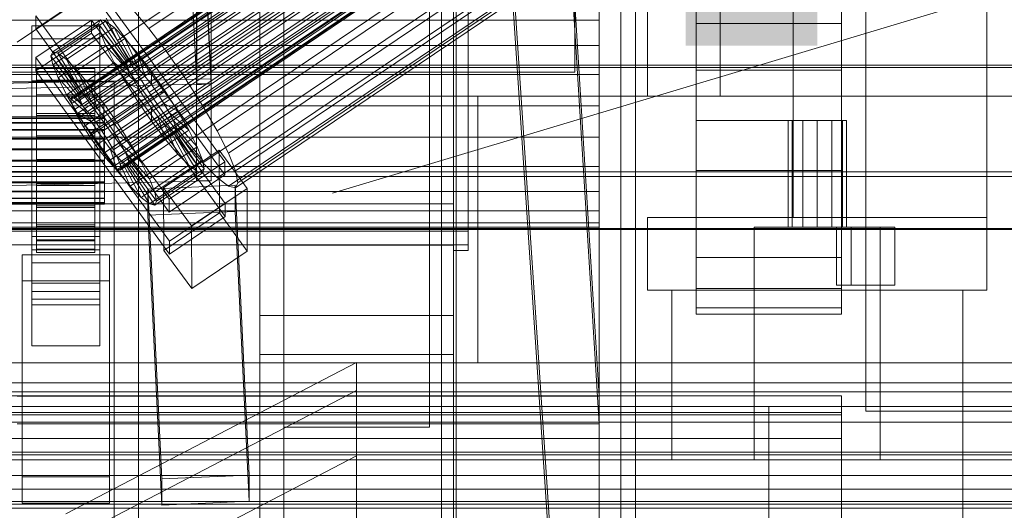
# Model space of a CAD drawing. Header units: millimetres. Extents: x -1970 to 61924, y -58230 to 6847.
# Tile 55 of 256: x 130 to 334, y -35410 to -35309. Entities that reach past the tile are written whole.
import ezdxf

# ---------------------------------------------------------------- set-up
doc = ezdxf.new("R2010")
doc.units = ezdxf.units.MM
for name, color, linetype, lineweight in [('COTAS_O', 1, 'Continuous', 0), ('COTAS_P', 1, 'Continuous', 0), ('frontal_bajante_movil', 7, 'Continuous', 0), ('frontal_C01', 7, 'Continuous', 0), ('frontal_C02', 7, 'Continuous', 0), ('frontal_C03', 7, 'Continuous', 0), ('frontal_C05', 7, 'Continuous', 0), ('frontal_dos-C01', 7, 'Continuous', 0), ('frontal_dosificador', 7, 'Continuous', 0), ('frontal_mix-C02', 7, 'Continuous', 0), ('frontal_secador', 7, 'Continuous', 0)]:
    doc.layers.add(name, color=color, linetype=linetype, lineweight=lineweight)
doc.dimstyles.new('R19_100', dxfattribs={"dimtxt": 250, "dimasz": 150, "dimexe": 150, "dimexo": 80, "dimgap": 100, "dimtad": 1, "dimtih": 1, "dimtoh": 1, "dimdsep": 46, "dimcen": 0.09, "dimadec": 0, "dimazin": 0, "dimtfac": 1, "dimtdec": 4, "dimtofl": 0, "dimtmove": 0, "dimatfit": 3, "dimfxl": 1, "dimtolj": 1, "dimtzin": 0, "dimarcsym": 0})

# ---------------------------------------------------------------- blocks, each defined once
blk = doc.blocks.new('DIM_R26_43')
at = {"layer": 'COTAS_P'}
for p, q in [((-1750, -34600), (-1600, -34555)), ((2600, -34600), (2450, -34555)), ((-1750, -35500), (-1750, -34600)), ((-1750, -34600), (2600, -34600)), ((-1750, -34600), (-1600, -34645)), ((2600, -34600), (2450, -34645)), ((2600, -35500), (2600, -34600))]:
    blk.add_line(p, q, dxfattribs=at)
blk.add_text('4350 P', height=250, dxfattribs=at).set_placement((425, -34500))
blk = doc.blocks.new('DIM_R26_51')
at = {"layer": 'COTAS_O'}
for p, q in [((-1480, -35300), (-1330, -35255)), ((490, -35300), (340, -35255)), ((-1480, -36000), (-1480, -35300)), ((-1480, -35300), (490, -35300)), ((-1480, -35300), (-1330, -35345)), ((490, -35300), (340, -35345)), ((490, -36000), (490, -35300))]:
    blk.add_line(p, q, dxfattribs=at)
blk.add_text('1970 O', height=250, dxfattribs=at).set_placement((-495, -35200))
blk = doc.blocks.new('DIM_R26_53')
at = {"layer": 'COTAS_O'}
for p, q in [((-1400, -35300), (-1250, -35255)), ((1400, -35300), (1250, -35255)), ((-1400, -36000), (-1400, -35300)), ((-1400, -35300), (1400, -35300)), ((-1400, -35300), (-1250, -35345)), ((1400, -35300), (1250, -35345)), ((1400, -36000), (1400, -35300))]:
    blk.add_line(p, q, dxfattribs=at)
blk.add_text('2800 O', height=250, dxfattribs=at).set_placement((0, -35200))
blk = doc.blocks.new('DIM_R26_54')
at = {"layer": 'COTAS_P'}
for p, q in [((-305, -34680), (395, -34680)), ((395, -34680), (350, -34830)), ((395, -36000), (395, -34680)), ((395, -34680), (440, -34830)), ((395, -36000), (350, -35850)), ((395, -36000), (440, -35850)), ((-305, -36000), (395, -36000))]:
    blk.add_line(p, q, dxfattribs=at)
blk.add_text('1320 P', height=250, rotation=90, dxfattribs=at).set_placement((295, -35340))
blk = doc.blocks.new('DIM_R26_55')
at = {"layer": 'COTAS_P'}
for p, q in [((-305, -35300), (-155, -35255)), ((345, -35300), (195, -35255)), ((-305, -36000), (-305, -35300)), ((-305, -35300), (345, -35300)), ((-305, -35300), (-155, -35345)), ((345, -35300), (195, -35345)), ((345, -36000), (345, -35300))]:
    blk.add_line(p, q, dxfattribs=at)
blk.add_text('650 P', height=250, dxfattribs=at).set_placement((20, -35200))

msp = doc.modelspace()

# ---------------------------------------------------------------- linework, layer by layer
at = {"layer": 'frontal_bajante_movil'}
for p, q in [((185, -35355.689), (185, -34808.457)), ((215, -34808.457), (215, -35355.689)), ((220, -35356.81), (220, -34809.578)), ((223, -34809.578), (223, -35356.81)), ((220, -34810.919), (220, -35347.232)), ((220, -35352.87), (220, -34816.557)), ((223, -34816.557), (223, -35352.87)), ((223, -35355.689), (223, -34819.376)), ((185, -34846.045), (185, -35393.277)), ((215, -35393.277), (215, -34846.045)), ((180, -35775), (180, -34903.821)), ((220, -35775), (220, -34903.821)), ((220, -35227.232), (220, -35356.81)), ((223, -35356.81), (223, -35227.232)), ((-305, -35325), (345, -35325)), ((225, -35325), (345, -35325)), ((225, -35380), (225, -35325)), ((220, -35347.232), (-180, -35347.232)), ((220, -35347.232), (220, -35352.87)), ((223, -35352.87), (-183, -35352.87)), ((-180, -35352.87), (220, -35352.87)), ((223, -35352.87), (223, -35355.689)), ((-183, -35355.689), (223, -35355.689)), ((180, -35355.701), (180, -35370.259)), ((180, -35378.259), (180, -35355.701)), ((180, -35355.701), (220, -35355.701)), ((215, -35355.689), (185, -35355.689)), ((185, -35355.689), (185, -35393.277)), ((215, -35355.689), (215, -35393.277)), ((220, -35370.259), (220, -35355.701)), ((220, -35355.701), (220, -35378.259)), ((220, -35356.81), (223, -35356.81)), ((180, -35370.259), (180, -35378.259)), ((180, -35370.259), (220, -35370.259)), ((220, -35378.259), (220, -35370.259)), ((180, -35378.259), (220, -35378.259)), ((180, -35775), (180, -35378.259)), ((220, -35775), (220, -35378.259)), ((-305, -35380), (345, -35380)), ((225, -35380), (345, -35380)), ((-305, -35386), (345, -35386)), ((-305, -35389), (345, -35389)), ((-245, -35389), (285, -35389)), ((285, -35429), (285, -35389)), ((285, -35389), (325, -35389)), ((325, -35429), (325, -35389)), ((185, -35393.277), (215, -35393.277))]:
    msp.add_line(p, q, dxfattribs=at)
at = {"layer": 'frontal_C01'}
for p, q in [((250, -35948.844), (250, -33373.251)), ((250, -33378.064), (250, -35953.656)), ((155, -35386.852), (155, -34958.985)), ((185, -34958.985), (185, -35386.852)), ((155, -34964.377), (155, -35392.244)), ((185, -35392.244), (185, -34964.377)), ((155, -35463.692), (155, -35046.123)), ((185, -35046.123), (185, -35463.692)), ((155, -35051.516), (155, -35469.085)), ((185, -35469.085), (185, -35051.516)), ((141.045, -35325.654), (354.844, -35181.426)), ((141.218, -35325.268), (355.017, -35181.04)), ((141.731, -35325.392), (355.53, -35181.164)), ((141.224, -35326.524), (355.022, -35182.296)), ((141.742, -35327.818), (355.541, -35183.59)), ((142.549, -35326.017), (356.348, -35181.789)), ((143.617, -35327.102), (357.415, -35182.873)), ((142.565, -35329.449), (356.363, -35185.221)), ((144.861, -35328.571), (358.659, -35184.343)), ((143.635, -35331.305), (357.434, -35187.076)), ((359.995, -35186.097), (146.196, -35330.325)), ((157.152, -35311.006), (341.461, -35186.671)), ((144.881, -35333.259), (358.68, -35189.031)), ((147.533, -35332.245), (361.332, -35188.017)), ((150.672, -35313.483), (334.981, -35189.149)), ((146.218, -35335.179), (360.017, -35190.95)), ((148.779, -35334.199), (362.578, -35189.971)), ((345.231, -35191.622), (160.922, -35315.957)), ((147.554, -35336.933), (361.352, -35192.705)), ((149.85, -35336.055), (363.648, -35191.827)), ((150.672, -35337.686), (364.471, -35193.457)), ((148.798, -35338.402), (362.596, -35194.174)), ((149.865, -35339.487), (363.664, -35195.258)), ((151.191, -35338.98), (364.989, -35194.752)), ((151.369, -35339.85), (365.168, -35195.621)), ((153.694, -35318.72), (338.003, -35194.386)), ((150.683, -35340.112), (364.482, -35195.884)), ((151.196, -35340.236), (364.995, -35196.008)), ((164.693, -35321.375), (349.002, -35197.04)), ((157.211, -35324.236), (341.52, -35199.901)), ((168.21, -35326.89), (352.519, -35202.555)), ((160.982, -35329.653), (345.291, -35205.319)), ((171.232, -35332.127), (355.541, -35207.792)), ((164.752, -35334.605), (349.061, -35210.27)), ((173.554, -35336.729), (357.863, -35212.394)), ((168.263, -35338.752), (352.572, -35214.417)), ((175.016, -35340.381), (359.326, -35216.047)), ((171.275, -35341.812), (355.584, -35217.477)), ((173.584, -35343.577), (357.893, -35219.242)), ((175.032, -35343.926), (359.341, -35219.592)), ((175.521, -35342.836), (359.83, -35218.502)), ((250, -35565.195), (228.298, -35241.719)), ((130, -35313.812), (228.298, -35247.5)), ((228.298, -35247.5), (250, -35570.976)), ((145.277, -35300.663), (172.809, -35338.517)), ((145.289, -35303.359), (133.821, -35311.095)), ((172.821, -35341.213), (145.289, -35303.359)), ((153.641, -35306.859), (157.152, -35311.006)), ((133.821, -35311.095), (133.809, -35308.399)), ((161.341, -35346.253), (133.809, -35308.399)), ((133.847, -35317.027), (145.315, -35309.29)), ((137.313, -35315.847), (147.143, -35309.216)), ((138.396, -35316.109), (148.226, -35309.478)), ((145.315, -35309.29), (145.327, -35311.986)), ((145.315, -35309.29), (172.847, -35347.145)), ((147.143, -35309.216), (146.777, -35310.032)), ((148.226, -35309.478), (147.143, -35309.216)), ((147.143, -35309.216), (152.686, -35317.532)), ((149.953, -35310.798), (148.226, -35309.478)), ((148.226, -35309.478), (153.199, -35317.656)), ((150.672, -35313.483), (148.35, -35308.882)), ((133, -35313.157), (133, -35310.461)), ((133, -35310.461), (147, -35310.461)), ((133, -35356.683), (133, -35310.461)), ((133.821, -35311.095), (161.353, -35348.949)), ((136.948, -35316.663), (146.777, -35310.032)), ((140.123, -35317.429), (149.953, -35310.798)), ((146.777, -35310.032), (152.513, -35317.918)), ((146.777, -35310.032), (147.155, -35311.868)), ((147, -35310.461), (147, -35313.157)), ((147, -35310.461), (147, -35356.683)), ((152.207, -35313.087), (149.953, -35310.798)), ((149.953, -35310.798), (154.017, -35318.281)), ((157.152, -35311.006), (160.922, -35315.957)), ((147, -35313.157), (133, -35313.157)), ((133, -35313.157), (133, -35359.38)), ((145.327, -35311.986), (133.859, -35319.723)), ((137.325, -35318.499), (147.155, -35311.868)), ((142.377, -35319.718), (152.207, -35313.087)), ((172.859, -35349.841), (145.327, -35311.986)), ((147, -35359.38), (147, -35313.157)), ((147.155, -35311.868), (152.692, -35318.788)), ((147.155, -35311.868), (148.249, -35314.6)), ((153.694, -35318.72), (150.672, -35313.483)), ((154.833, -35316.189), (152.207, -35313.087)), ((152.207, -35313.087), (155.085, -35319.365)), ((138.419, -35321.232), (148.249, -35314.6)), ((148.249, -35314.6), (153.21, -35320.082)), ((148.249, -35314.6), (149.985, -35318.043)), ((133.859, -35319.723), (133.847, -35317.027)), ((161.379, -35354.881), (133.847, -35317.027)), ((136.948, -35316.663), (137.313, -35315.847)), ((142.683, -35324.549), (136.948, -35316.663)), ((137.325, -35318.499), (136.948, -35316.663)), ((142.856, -35324.163), (137.313, -35315.847)), ((137.313, -35315.847), (138.396, -35316.109)), ((143.369, -35324.287), (138.396, -35316.109)), ((138.396, -35316.109), (140.123, -35317.429)), ((144.188, -35324.912), (140.123, -35317.429)), ((140.123, -35317.429), (142.377, -35319.718)), ((152.686, -35317.532), (142.856, -35324.163)), ((153.199, -35317.656), (143.369, -35324.287)), ((145.003, -35322.821), (154.833, -35316.189)), ((152.513, -35317.918), (152.686, -35317.532)), ((152.686, -35317.532), (153.199, -35317.656)), ((153.199, -35317.656), (154.017, -35318.281)), ((157.653, -35319.893), (154.833, -35316.189)), ((154.833, -35316.189), (156.329, -35320.835)), ((160.922, -35315.957), (164.693, -35321.375)), ((450, -35318.618), (-450, -35318.618)), ((133, -35321.785), (133, -35319.089)), ((133, -35319.089), (147, -35319.089)), ((133, -35365.311), (133, -35319.089)), ((134, -35329.272), (134, -35319.272)), ((134, -35319.272), (134, -35319.865)), ((134, -35319.272), (146, -35319.272)), ((134, -35319.975), (134, -35319.272)), ((142.862, -35325.419), (137.325, -35318.499)), ((138.419, -35321.232), (137.325, -35318.499)), ((140.156, -35324.674), (149.985, -35318.043)), ((145.255, -35325.997), (142.377, -35319.718)), ((142.377, -35319.718), (145.003, -35322.821)), ((152.513, -35317.918), (142.683, -35324.549)), ((152.692, -35318.788), (142.862, -35325.419)), ((154.017, -35318.281), (144.188, -35324.912)), ((155.085, -35319.365), (145.255, -35325.997)), ((146, -35319.865), (146, -35319.272)), ((146, -35319.272), (146, -35329.272)), ((146, -35319.272), (146, -35319.975)), ((147, -35319.089), (147, -35321.785)), ((147, -35319.089), (147, -35365.311)), ((149.985, -35318.043), (154.033, -35321.713)), ((149.985, -35318.043), (152.246, -35321.96)), ((152.692, -35318.788), (152.513, -35317.918)), ((153.21, -35320.082), (152.692, -35318.788)), ((157.211, -35324.236), (153.694, -35318.72)), ((154.017, -35318.281), (155.085, -35319.365)), ((155.085, -35319.365), (156.329, -35320.835)), ((133.859, -35319.723), (161.391, -35357.577)), ((134, -35329.552), (134, -35319.865)), ((134, -35319.865), (134, -35321.711)), ((134, -35319.865), (146, -35319.865)), ((134, -35329.604), (134, -35319.975)), ((134, -35319.975), (146, -35319.975)), ((134, -35321.924), (134, -35319.975)), ((134, -35330.427), (134, -35321.711)), ((134, -35321.711), (134, -35324.687)), ((134, -35321.711), (146, -35321.711)), ((143.38, -35326.713), (138.419, -35321.232)), ((140.156, -35324.674), (138.419, -35321.232)), ((153.21, -35320.082), (143.38, -35326.713)), ((154.033, -35321.713), (144.203, -35328.344)), ((146, -35321.711), (146, -35319.865)), ((146, -35319.865), (146, -35329.552)), ((146, -35319.975), (146, -35329.604)), ((146, -35319.975), (146, -35321.924)), ((146, -35324.687), (146, -35321.711)), ((146, -35321.711), (146, -35330.427)), ((156.329, -35320.835), (146.499, -35327.466)), ((157.653, -35319.893), (147.823, -35326.524)), ((154.033, -35321.713), (153.21, -35320.082)), ((155.103, -35323.568), (154.033, -35321.713)), ((156.329, -35320.835), (157.665, -35322.589)), ((157.665, -35322.589), (157.653, -35319.893)), ((160.474, -35323.946), (157.653, -35319.893)), ((164.693, -35321.375), (168.21, -35326.89)), ((147, -35321.785), (133, -35321.785)), ((133, -35321.785), (133, -35368.007)), ((134, -35330.528), (134, -35321.924)), ((134, -35321.924), (146, -35321.924)), ((134, -35324.987), (134, -35321.924)), ((142.416, -35328.591), (152.246, -35321.96)), ((146.499, -35327.466), (145.003, -35322.821)), ((145.003, -35322.821), (147.823, -35326.524)), ((155.103, -35323.568), (145.274, -35330.199)), ((146, -35321.924), (146, -35330.528)), ((146, -35321.924), (146, -35324.987)), ((147, -35368.007), (147, -35321.785)), ((147.835, -35329.22), (157.665, -35322.589)), ((152.246, -35321.96), (155.103, -35323.568)), ((152.246, -35321.96), (154.877, -35326.086)), ((156.35, -35325.522), (155.103, -35323.568)), ((157.665, -35322.589), (159.001, -35324.509)), ((134, -35331.836), (134, -35324.687)), ((134, -35324.687), (134, -35328.588)), ((134, -35324.687), (146, -35324.687)), ((134, -35331.979), (134, -35324.987)), ((134, -35324.987), (146, -35324.987)), ((134, -35328.956), (134, -35324.987)), ((144.203, -35328.344), (140.156, -35324.674)), ((142.416, -35328.591), (140.156, -35324.674)), ((141.045, -35325.654), (141.218, -35325.268)), ((141.224, -35326.524), (141.045, -35325.654)), ((141.218, -35325.268), (141.731, -35325.392)), ((141.731, -35325.392), (142.549, -35326.017)), ((142.856, -35324.163), (142.683, -35324.549)), ((142.683, -35324.549), (142.862, -35325.419)), ((143.369, -35324.287), (142.856, -35324.163)), ((142.862, -35325.419), (143.38, -35326.713)), ((144.188, -35324.912), (143.369, -35324.287)), ((145.255, -35325.997), (144.188, -35324.912)), ((146, -35328.588), (146, -35324.687)), ((146, -35324.687), (146, -35331.836)), ((146, -35324.987), (146, -35331.979)), ((146, -35324.987), (146, -35328.956)), ((156.35, -35325.522), (146.52, -35332.154)), ((159.001, -35324.509), (149.171, -35331.14)), ((150.644, -35330.577), (160.474, -35323.946)), ((154.877, -35326.086), (156.35, -35325.522)), ((157.686, -35327.442), (156.35, -35325.522)), ((160.982, -35329.653), (157.211, -35324.236)), ((160.474, -35323.946), (159.001, -35324.509)), ((159.001, -35324.509), (160.247, -35326.463)), ((163.105, -35328.071), (160.474, -35323.946)), ((141.742, -35327.818), (141.224, -35326.524)), ((142.565, -35329.449), (141.742, -35327.818)), ((142.549, -35326.017), (143.617, -35327.102)), ((143.38, -35326.713), (144.203, -35328.344)), ((143.617, -35327.102), (144.861, -35328.571)), ((145.047, -35332.717), (154.877, -35326.086)), ((146.499, -35327.466), (145.255, -35325.997)), ((147.835, -35329.22), (146.499, -35327.466)), ((147.823, -35326.524), (147.835, -35329.22)), ((147.823, -35326.524), (150.644, -35330.577)), ((157.686, -35327.442), (147.856, -35334.073)), ((160.247, -35326.463), (150.417, -35333.094)), ((154.877, -35326.086), (157.698, -35330.138)), ((157.698, -35330.138), (157.686, -35327.442)), ((159.022, -35329.196), (157.686, -35327.442)), ((163.105, -35328.071), (160.247, -35326.463)), ((160.247, -35326.463), (161.318, -35328.319)), ((168.21, -35326.89), (171.232, -35332.127)), ((-148, -35329.272), (148, -35329.272)), ((-148, -35329.552), (148, -35329.552)), ((-148, -35329.604), (148, -35329.604)), ((134, -35333.684), (134, -35328.588)), ((134, -35328.588), (134, -35333.148)), ((134, -35328.588), (146, -35328.588)), ((134, -35333.859), (134, -35328.956)), ((134, -35328.956), (146, -35328.956)), ((134, -35333.559), (134, -35328.956)), ((134, -35329.552), (134, -35329.272)), ((146, -35329.272), (134, -35329.272)), ((134, -35329.272), (134, -35329.604)), ((134, -35330.427), (134, -35329.552)), ((146, -35329.552), (134, -35329.552)), ((146, -35329.604), (134, -35329.604)), ((134, -35329.604), (134, -35330.528)), ((145.274, -35330.199), (142.416, -35328.591)), ((145.047, -35332.717), (142.416, -35328.591)), ((143.635, -35331.305), (142.565, -35329.449)), ((144.203, -35328.344), (145.274, -35330.199)), ((144.861, -35328.571), (146.196, -35330.325)), ((146, -35333.148), (146, -35328.588)), ((146, -35328.588), (146, -35333.684)), ((146, -35328.956), (146, -35333.859)), ((146, -35328.956), (146, -35333.559)), ((146, -35329.272), (146, -35329.552)), ((146, -35329.604), (146, -35329.272)), ((146, -35329.552), (146, -35330.427)), ((146, -35330.528), (146, -35329.604)), ((149.171, -35331.14), (147.835, -35329.22)), ((148, -35329.552), (148, -35329.272)), ((148, -35329.272), (148, -35329.604)), ((148, -35330.427), (148, -35329.552)), ((148, -35329.604), (148, -35330.528)), ((159.022, -35329.196), (149.192, -35335.828)), ((161.318, -35328.319), (151.488, -35334.95)), ((153.275, -35334.702), (163.105, -35328.071)), ((160.518, -35333.842), (159.022, -35329.196)), ((160.266, -35330.666), (159.022, -35329.196)), ((164.752, -35334.605), (160.982, -35329.653)), ((165.365, -35331.989), (161.318, -35328.319)), ((161.318, -35328.319), (162.14, -35329.949)), ((165.365, -35331.989), (163.105, -35328.071)), ((-148, -35330.427), (148, -35330.427)), ((-148, -35330.528), (148, -35330.528)), ((-148, -35331.836), (148, -35331.836)), ((134, -35331.836), (134, -35330.427)), ((146, -35330.427), (134, -35330.427)), ((146, -35330.528), (134, -35330.528)), ((134, -35330.528), (134, -35331.979)), ((134, -35333.684), (134, -35331.836)), ((146, -35331.836), (134, -35331.836)), ((144.881, -35333.259), (143.635, -35331.305)), ((145.274, -35330.199), (146.52, -35332.154)), ((146, -35330.427), (146, -35331.836)), ((146, -35331.979), (146, -35330.528)), ((146, -35331.836), (146, -35333.684)), ((146.196, -35330.325), (147.533, -35332.245)), ((147.868, -35336.769), (157.698, -35330.138)), ((148, -35331.836), (148, -35330.427)), ((148, -35330.528), (148, -35331.979)), ((148, -35333.684), (148, -35331.836)), ((149.171, -35331.14), (150.644, -35330.577)), ((150.417, -35333.094), (149.171, -35331.14)), ((160.266, -35330.666), (150.436, -35337.297)), ((150.644, -35330.577), (153.275, -35334.702)), ((161.333, -35331.75), (151.503, -35338.381)), ((162.14, -35329.949), (152.311, -35336.58)), ((162.659, -35331.243), (152.829, -35337.875)), ((157.698, -35330.138), (160.518, -35333.842)), ((163.144, -35336.944), (160.266, -35330.666)), ((161.333, -35331.75), (160.266, -35330.666)), ((165.397, -35339.233), (161.333, -35331.75)), ((162.151, -35332.376), (161.333, -35331.75)), ((167.102, -35335.431), (162.14, -35329.949)), ((162.14, -35329.949), (162.659, -35331.243)), ((168.196, -35338.163), (162.659, -35331.243)), ((162.659, -35331.243), (162.837, -35332.113)), ((-148, -35331.979), (148, -35331.979)), ((-148, -35333.684), (148, -35333.684)), ((-148, -35333.859), (148, -35333.859)), ((146, -35331.979), (134, -35331.979)), ((134, -35331.979), (134, -35333.859)), ((134, -35333.148), (134, -35335.845)), ((146, -35333.148), (134, -35333.148)), ((134, -35333.148), (134, -35338.058)), ((134, -35336.039), (134, -35333.559)), ((134, -35333.559), (146, -35333.559)), ((134, -35338.484), (134, -35333.559)), ((134, -35335.845), (134, -35333.684)), ((146, -35333.684), (134, -35333.684)), ((146, -35333.859), (134, -35333.859)), ((134, -35333.859), (134, -35336.039)), ((146.218, -35335.179), (144.881, -35333.259)), ((146.52, -35332.154), (145.047, -35332.717)), ((147.868, -35336.769), (145.047, -35332.717)), ((146, -35333.859), (146, -35331.979)), ((146, -35335.845), (146, -35333.148)), ((146, -35338.058), (146, -35333.148)), ((146, -35333.559), (146, -35336.039)), ((146, -35333.559), (146, -35338.484)), ((146, -35333.684), (146, -35335.845)), ((146, -35336.039), (146, -35333.859)), ((146.52, -35332.154), (147.856, -35334.073)), ((147.533, -35332.245), (148.779, -35334.199)), ((148, -35331.979), (148, -35333.859)), ((148, -35335.845), (148, -35333.684)), ((148, -35333.859), (148, -35336.039)), ((151.488, -35334.95), (150.417, -35333.094)), ((150.417, -35333.094), (153.275, -35334.702)), ((150.688, -35340.473), (160.518, -35333.842)), ((162.151, -35332.376), (152.321, -35339.007)), ((162.664, -35332.499), (152.835, -35339.131)), ((162.837, -35332.113), (153.008, -35338.744)), ((155.535, -35338.62), (165.365, -35331.989)), ((160.518, -35333.842), (163.144, -35336.944)), ((167.125, -35340.554), (162.151, -35332.376)), ((162.664, -35332.499), (162.151, -35332.376)), ((162.837, -35332.113), (162.664, -35332.499)), ((168.208, -35340.815), (162.664, -35332.499)), ((168.573, -35340), (162.837, -35332.113)), ((167.102, -35335.431), (165.365, -35331.989)), ((171.232, -35332.127), (173.554, -35336.729)), ((148, -35335.845), (-148, -35335.845)), ((134, -35335.845), (146, -35335.845)), ((134, -35338.17), (134, -35335.845)), ((146, -35335.845), (146, -35338.17)), ((147.554, -35336.933), (146.218, -35335.179)), ((147.856, -35334.073), (147.868, -35336.769)), ((147.856, -35334.073), (149.192, -35335.828)), ((148, -35338.17), (148, -35335.845)), ((148.779, -35334.199), (149.85, -35336.055)), ((149.192, -35335.828), (150.688, -35340.473)), ((149.192, -35335.828), (150.436, -35337.297)), ((152.311, -35336.58), (151.488, -35334.95)), ((151.488, -35334.95), (155.535, -35338.62)), ((153.275, -35334.702), (155.535, -35338.62)), ((157.272, -35342.062), (167.102, -35335.431)), ((168.263, -35338.752), (164.752, -35334.605)), ((168.196, -35338.163), (167.102, -35335.431)), ((-148, -35336.039), (148, -35336.039)), ((146, -35336.039), (134, -35336.039)), ((134, -35336.039), (134, -35338.372)), ((146, -35338.372), (146, -35336.039)), ((148.798, -35338.402), (147.554, -35336.933)), ((150.688, -35340.473), (147.868, -35336.769)), ((148, -35336.039), (148, -35338.372)), ((149.85, -35336.055), (150.672, -35337.686)), ((150.436, -35337.297), (153.314, -35343.575)), ((150.436, -35337.297), (151.503, -35338.381)), ((150.672, -35337.686), (151.191, -35338.98)), ((152.829, -35337.875), (152.311, -35336.58)), ((152.311, -35336.58), (157.272, -35342.062)), ((153.008, -35338.744), (152.829, -35337.875)), ((152.829, -35337.875), (158.366, -35344.794)), ((153.314, -35343.575), (163.144, -35336.944)), ((160.19, -35343.867), (171.658, -35336.131)), ((163.144, -35336.944), (165.397, -35339.233)), ((171.658, -35336.131), (171.715, -35349.072)), ((171.658, -35336.131), (177.394, -35344.017)), ((173.554, -35336.729), (175.016, -35340.381)), ((-148, -35338.17), (148, -35338.17)), ((-148, -35338.372), (148, -35338.372)), ((134, -35338.17), (134, -35338.058)), ((134, -35338.058), (134, -35342.983)), ((134, -35338.058), (146, -35338.058)), ((134, -35340.503), (134, -35338.17)), ((146, -35338.17), (134, -35338.17)), ((134, -35338.372), (134, -35338.484)), ((146, -35338.372), (134, -35338.372)), ((134, -35338.372), (134, -35340.698)), ((134, -35338.484), (146, -35338.484)), ((134, -35343.394), (134, -35338.484)), ((146, -35342.983), (146, -35338.058)), ((146, -35338.058), (146, -35338.17)), ((146, -35338.17), (146, -35340.503)), ((146, -35338.484), (146, -35338.372)), ((146, -35340.698), (146, -35338.372)), ((146, -35338.484), (146, -35343.394)), ((148, -35340.503), (148, -35338.17)), ((148, -35338.372), (148, -35340.698)), ((149.865, -35339.487), (148.798, -35338.402)), ((150.683, -35340.112), (149.865, -35339.487)), ((151.191, -35338.98), (151.369, -35339.85)), ((151.369, -35339.85), (151.196, -35340.236)), ((151.503, -35338.381), (155.567, -35345.864)), ((151.503, -35338.381), (152.321, -35339.007)), ((152.321, -35339.007), (157.295, -35347.185)), ((152.321, -35339.007), (152.835, -35339.131)), ((152.835, -35339.131), (153.008, -35338.744)), ((152.835, -35339.131), (158.378, -35347.446)), ((153.008, -35338.744), (158.743, -35346.631)), ((155.535, -35338.62), (157.272, -35342.062)), ((155.567, -35345.864), (165.397, -35339.233)), ((158.366, -35344.794), (168.196, -35338.163)), ((158.743, -35346.631), (168.573, -35340)), ((172.809, -35338.517), (161.341, -35346.253)), ((165.397, -35339.233), (167.125, -35340.554)), ((168.573, -35340), (168.196, -35338.163)), ((168.208, -35340.815), (168.573, -35340)), ((171.275, -35341.812), (168.263, -35338.752)), ((172.821, -35341.213), (172.809, -35338.517)), ((450, -35341.538), (-450, -35341.538)), ((-148, -35340.503), (148, -35340.503)), ((-148, -35340.698), (148, -35340.698)), ((134, -35342.684), (134, -35340.503)), ((134, -35340.503), (134, -35342.983)), ((146, -35340.503), (134, -35340.503)), ((134, -35340.698), (134, -35343.394)), ((146, -35340.698), (134, -35340.698)), ((134, -35340.698), (134, -35342.858)), ((146, -35342.983), (146, -35340.503)), ((146, -35340.503), (146, -35342.684)), ((146, -35343.394), (146, -35340.698)), ((146, -35342.858), (146, -35340.698)), ((148, -35342.684), (148, -35340.503)), ((148, -35340.698), (148, -35342.858)), ((151.196, -35340.236), (150.683, -35340.112)), ((153.314, -35343.575), (150.688, -35340.473)), ((157.295, -35347.185), (167.125, -35340.554)), ((158.378, -35347.446), (168.208, -35340.815)), ((161.353, -35348.949), (172.821, -35341.213)), ((167.125, -35340.554), (168.208, -35340.815)), ((173.584, -35343.577), (171.275, -35341.812)), ((175.016, -35340.381), (175.521, -35342.836)), ((-148, -35342.684), (148, -35342.684)), ((-148, -35342.858), (148, -35342.858)), ((134, -35344.563), (134, -35342.684)), ((134, -35342.684), (134, -35347.586)), ((146, -35342.684), (134, -35342.684)), ((134, -35342.858), (134, -35347.955)), ((146, -35342.858), (134, -35342.858)), ((134, -35342.858), (134, -35344.706)), ((134, -35342.983), (134, -35347.586)), ((134, -35342.983), (146, -35342.983)), ((134, -35343.394), (146, -35343.394)), ((134, -35347.955), (134, -35343.394)), ((146, -35347.586), (146, -35342.684)), ((146, -35342.684), (146, -35344.563)), ((146, -35347.955), (146, -35342.858)), ((146, -35344.706), (146, -35342.858)), ((146, -35347.586), (146, -35342.983)), ((146, -35343.394), (146, -35347.955)), ((148, -35344.563), (148, -35342.684)), ((148, -35342.858), (148, -35344.706)), ((155.567, -35345.864), (153.314, -35343.575)), ((156.962, -35344.173), (174.943, -35343.373)), ((157.272, -35342.062), (158.366, -35344.794)), ((160.247, -35356.809), (160.19, -35343.867)), ((165.926, -35351.754), (160.19, -35343.867)), ((177.394, -35344.017), (165.926, -35351.754)), ((175.032, -35343.926), (173.584, -35343.577)), ((174.943, -35343.373), (174.943, -35348.767)), ((174.943, -35343.373), (177.811, -35403.162)), ((175.521, -35342.836), (175.032, -35343.926)), ((177.451, -35356.959), (177.394, -35344.017)), ((-148, -35344.563), (148, -35344.563)), ((-148, -35344.706), (148, -35344.706)), ((-148, -35346.014), (148, -35346.014)), ((-148, -35346.115), (148, -35346.115)), ((134, -35346.014), (134, -35344.563)), ((134, -35344.563), (134, -35351.555)), ((146, -35344.563), (134, -35344.563)), ((134, -35344.706), (134, -35351.856)), ((146, -35344.706), (134, -35344.706)), ((134, -35344.706), (134, -35346.115)), ((134, -35346.938), (134, -35346.014)), ((134, -35346.014), (134, -35354.618)), ((146, -35346.014), (134, -35346.014)), ((134, -35346.115), (134, -35354.831)), ((146, -35346.115), (134, -35346.115)), ((134, -35346.115), (134, -35346.99)), ((146, -35351.555), (146, -35344.563)), ((146, -35344.563), (146, -35346.014)), ((146, -35351.856), (146, -35344.706)), ((146, -35346.115), (146, -35344.706)), ((146, -35354.618), (146, -35346.014)), ((146, -35346.014), (146, -35346.938)), ((146, -35354.831), (146, -35346.115)), ((146, -35346.99), (146, -35346.115)), ((148, -35346.014), (148, -35344.563)), ((148, -35344.706), (148, -35346.115)), ((148, -35346.938), (148, -35346.014)), ((148, -35346.115), (148, -35346.99)), ((157.295, -35347.185), (155.567, -35345.864)), ((156.962, -35349.566), (156.962, -35344.173)), ((159.83, -35403.962), (156.962, -35344.173)), ((158.366, -35344.794), (158.743, -35346.631)), ((-148, -35346.938), (148, -35346.938)), ((-148, -35346.99), (148, -35346.99)), ((-148, -35347.271), (148, -35347.271)), ((134, -35347.271), (134, -35346.938)), ((134, -35346.938), (134, -35356.568)), ((146, -35346.938), (134, -35346.938)), ((134, -35346.99), (134, -35356.678)), ((146, -35346.99), (134, -35346.99)), ((134, -35346.99), (134, -35347.271)), ((134, -35347.271), (134, -35357.27)), ((146, -35347.271), (134, -35347.271)), ((134, -35347.586), (134, -35351.555)), ((134, -35347.586), (146, -35347.586)), ((134, -35347.955), (146, -35347.955)), ((134, -35351.856), (134, -35347.955)), ((146, -35356.568), (146, -35346.938)), ((146, -35346.938), (146, -35347.271)), ((146, -35356.678), (146, -35346.99)), ((146, -35347.271), (146, -35346.99)), ((146, -35357.27), (146, -35347.271)), ((146, -35351.555), (146, -35347.586)), ((146, -35347.955), (146, -35351.856)), ((148, -35347.271), (148, -35346.938)), ((148, -35346.99), (148, -35347.271)), ((158.378, -35347.446), (157.295, -35347.185)), ((158.743, -35346.631), (158.378, -35347.446)), ((161.341, -35346.253), (161.353, -35348.949)), ((172.847, -35347.145), (161.379, -35354.881)), ((172.859, -35349.841), (172.847, -35347.145)), ((174.943, -35348.767), (156.962, -35349.566)), ((159.83, -35409.355), (156.962, -35349.566)), ((171.715, -35349.072), (160.247, -35356.809)), ((161.391, -35357.577), (172.859, -35349.841)), ((177.451, -35356.959), (171.715, -35349.072)), ((177.811, -35408.555), (174.943, -35348.767)), ((134, -35351.555), (134, -35354.618)), ((134, -35351.555), (146, -35351.555)), ((134, -35351.856), (146, -35351.856)), ((134, -35354.831), (134, -35351.856)), ((146, -35354.618), (146, -35351.555)), ((146, -35351.856), (146, -35354.831)), ((165.926, -35351.754), (165.983, -35364.695)), ((-450, -35352.322), (450, -35352.322)), ((133, -35366.89), (133, -35353.949)), ((133, -35353.949), (147, -35353.949)), ((133, -35363.578), (133, -35353.949)), ((147, -35353.949), (147, -35366.89)), ((147, -35353.949), (147, -35363.578)), ((134, -35354.618), (134, -35356.568)), ((134, -35354.618), (146, -35354.618)), ((134, -35354.831), (146, -35354.831)), ((134, -35356.678), (134, -35354.831)), ((146, -35356.568), (146, -35354.618)), ((146, -35354.831), (146, -35356.678)), ((161.379, -35354.881), (161.391, -35357.577)), ((131, -35363.116), (131, -35357.723)), ((131, -35357.723), (149, -35357.723)), ((131, -35403.56), (131, -35357.723)), ((147, -35356.683), (133, -35356.683)), ((133, -35356.683), (133, -35359.38)), ((134, -35356.568), (134, -35357.27)), ((134, -35356.568), (146, -35356.568)), ((134, -35356.678), (146, -35356.678)), ((134, -35357.27), (134, -35356.678)), ((134, -35357.27), (146, -35357.27)), ((146, -35357.27), (146, -35356.568)), ((146, -35356.678), (146, -35357.27)), ((147, -35359.38), (147, -35356.683)), ((149, -35357.723), (149, -35363.116)), ((149, -35357.723), (149, -35403.56)), ((160.247, -35356.809), (165.983, -35364.695)), ((165.983, -35364.695), (177.451, -35356.959)), ((133, -35359.38), (147, -35359.38)), ((149, -35363.116), (131, -35363.116)), ((131, -35408.953), (131, -35363.116)), ((147, -35363.578), (133, -35363.578)), ((133, -35363.578), (133, -35376.52)), ((147, -35376.52), (147, -35363.578)), ((149, -35408.953), (149, -35363.116)), ((147, -35365.311), (133, -35365.311)), ((133, -35365.311), (133, -35368.007)), ((147, -35368.007), (147, -35365.311)), ((147, -35366.89), (133, -35366.89)), ((133, -35366.89), (133, -35376.52)), ((133, -35368.007), (147, -35368.007)), ((147, -35376.52), (147, -35366.89)), ((133, -35376.52), (147, -35376.52)), ((140, -35411.16), (200, -35379.945)), ((200, -35379.945), (200, -35491.165)), ((200, -35379.945), (200, -35385.723)), ((-450, -35384.156), (450, -35384.156)), ((140, -35416.938), (200, -35385.723)), ((200, -35385.723), (200, -35496.943)), ((200, -35385.723), (200, -35399.204)), ((185, -35386.852), (155, -35386.852)), ((155, -35386.852), (155, -35392.244)), ((185, -35392.244), (185, -35386.852)), ((450, -35392.244), (-450, -35392.244)), ((155, -35392.244), (185, -35392.244)), ((-425, -35398.445), (425, -35398.445)), ((140, -35430.419), (200, -35399.204)), ((200, -35399.204), (200, -35510.424)), ((200, -35399.204), (200, -35423.278)), ((149, -35403.56), (131, -35403.56)), ((131, -35403.56), (131, -35408.953)), ((149, -35408.953), (149, -35403.56)), ((177.811, -35403.162), (159.83, -35403.962)), ((159.83, -35403.962), (159.83, -35409.355)), ((177.811, -35408.555), (177.811, -35403.162)), ((131, -35408.953), (149, -35408.953)), ((159.83, -35409.355), (177.811, -35408.555)), ((425, -35410.001), (-425, -35410.001))]:
    msp.add_line(p, q, dxfattribs=at)
at = {"layer": 'frontal_C02'}
for p, q in [((250, -35767.183), (250, -32921.727)), ((250, -32926.497), (250, -35771.953)), ((250, -35386.887), (228.298, -35036.685)), ((228.298, -35042.415), (250, -35392.618)), ((450, -35319.079), (-450, -35319.079)), ((450, -35340.567), (-450, -35340.567)), ((-450, -35352.489), (450, -35352.489)), ((-300, -35386.799), (300, -35386.799)), ((130, -35386.887), (250, -35386.887)), ((250, -35392.618), (250, -35386.887)), ((300, -35390.743), (300, -35386.799)), ((300, -35386.799), (300, -35412.599)), ((300, -35390.233), (-300, -35390.233)), ((300, -35390.743), (-300, -35390.743)), ((300, -35415.574), (300, -35390.233)), ((300, -35390.233), (300, -35395.596)), ((300, -35416.016), (300, -35390.743)), ((250, -35392.618), (130, -35392.618)), ((-300, -35395.596), (300, -35395.596)), ((300, -35395.596), (300, -35420.221))]:
    msp.add_line(p, q, dxfattribs=at)
at = {"layer": 'frontal_C03'}
for p, q in [((-1500, -35408.612), (1500, -35408.612)), ((1530, -35409.158), (-1530, -35409.158))]:
    msp.add_line(p, q, dxfattribs=at)
at = {"layer": 'frontal_C05'}
for p, q in [((217.5, -35992), (217.5, -34800)), ((220.5, -34800), (220.5, -35992)), ((254.5, -34800), (254.5, -35992)), ((257.5, -35992), (257.5, -34800))]:
    msp.add_line(p, q, dxfattribs=at)
at = {"layer": 'frontal_dos-C01'}
for p, q in [((-150, -35322), (150, -35322)), ((150, -35322), (150, -35437.269)), ((150, -35325), (150, -35322)), ((150, -35322), (150, -35495.587)), ((150, -35325), (-150, -35325)), ((150, -35440.269), (150, -35325)), ((150, -35498.587), (150, -35325))]:
    msp.add_line(p, q, dxfattribs=at)
at = {"layer": 'frontal_dosificador'}
for p, q in [((260, -35100), (260, -35325)), ((275, -35325), (275, -35100)), ((305, -35390), (305, -35250)), ((290, -35350), (290, -35285)), ((330, -35285), (330, -35350)), ((270, -35310), (270, -35301.716)), ((300, -35310), (300, -35301.716)), ((250, -35309.322), (250, -35305.349)), ((245, -35320), (245, -35306)), ((-250, -35309.322), (250, -35309.322)), ((250, -35314.5), (250, -35309.322)), ((270, -35319.647), (270, -35310)), ((270, -35310), (300, -35310)), ((300, -35319.647), (300, -35310)), ((-250, -35314.5), (250, -35314.5)), ((250, -35320.53), (250, -35314.5)), ((270, -35330), (270, -35319.647)), ((270, -35319.647), (300, -35319.647)), ((300, -35330), (300, -35319.647)), ((-250, -35320.53), (250, -35320.53)), ((-245, -35320), (245, -35320)), ((250, -35327), (250, -35320.53)), ((260, -35325), (275, -35325)), ((250, -35327), (-250, -35327)), ((250, -35327), (250, -35333.47)), ((270, -35340.353), (270, -35330)), ((300, -35330), (270, -35330)), ((289.804, -35330), (289, -35330)), ((289, -35352), (289, -35330)), ((292, -35330), (289.804, -35330)), ((289.804, -35352), (289.804, -35330)), ((295, -35330), (292, -35330)), ((292, -35352), (292, -35330)), ((298, -35330), (295, -35330)), ((295, -35352), (295, -35330)), ((300.196, -35330), (298, -35330)), ((298, -35352), (298, -35330)), ((300, -35330), (300, -35340.353)), ((301, -35330), (300.196, -35330)), ((300.196, -35352), (300.196, -35330)), ((301, -35330), (301, -35352)), ((-250, -35333.47), (250, -35333.47)), ((250, -35333.47), (250, -35339.5)), ((-250, -35339.5), (250, -35339.5)), ((250, -35339.5), (250, -35344.678)), ((270, -35340.353), (270, -35350)), ((270, -35340.353), (300, -35340.353)), ((300, -35340.353), (300, -35350)), ((-250, -35344.678), (250, -35344.678)), ((250, -35344.678), (250, -35348.651)), ((-250, -35348.651), (250, -35348.651)), ((250, -35348.651), (250, -35351.148)), ((260, -35350), (330, -35350)), ((260, -35365), (260, -35350)), ((270, -35350), (270, -35358.284)), ((270, -35350), (300, -35350)), ((290, -35350), (330, -35350)), ((300, -35350), (300, -35358.284)), ((330, -35350), (330, -35365)), ((-250, -35351.148), (250, -35351.148)), ((-250, -35352), (250, -35352)), ((250, -35351.148), (250, -35352)), ((282, -35352), (308, -35352)), ((282, -35352), (282, -35400)), ((289.804, -35352), (289, -35352)), ((292, -35352), (289.804, -35352)), ((295, -35352), (292, -35352)), ((298, -35352), (295, -35352)), ((300.196, -35352), (298, -35352)), ((302, -35352), (299, -35352)), ((299, -35364), (299, -35352)), ((300.196, -35352), (301, -35352)), ((308, -35352), (302, -35352)), ((302, -35364), (302, -35352)), ((311, -35352), (308, -35352)), ((308, -35364), (308, -35352)), ((308, -35400), (308, -35352)), ((311, -35352), (311, -35364)), ((270, -35358.284), (270, -35364.641)), ((270, -35358.284), (300, -35358.284)), ((300, -35358.284), (300, -35364.641)), ((302, -35364), (299, -35364)), ((308, -35364), (302, -35364)), ((308, -35364), (311, -35364)), ((260, -35365), (330, -35365)), ((265, -35365), (325, -35365)), ((265, -35400), (265, -35365)), ((270, -35364.641), (270, -35368.637)), ((270, -35364.641), (300, -35364.641)), ((300, -35364.641), (300, -35368.637)), ((325, -35365), (325, -35400)), ((270, -35368.637), (270, -35370)), ((270, -35368.637), (300, -35368.637)), ((270, -35370), (300, -35370)), ((300, -35368.637), (300, -35370)), ((-770, -35380), (770, -35380)), ((305, -35390), (360, -35390)), ((-770, -35400), (770, -35400)), ((265, -35400), (325, -35400)), ((282, -35400), (308, -35400))]:
    msp.add_line(p, q, dxfattribs=at)
at = {"layer": 'frontal_mix-C02'}
for p, q in [((147.007, -34915.2), (167.007, -35322.657)), ((170, -35321.395), (150, -34913.937)), ((170, -35322.458), (150, -34915)), ((167, -35214.568), (167, -35322.458)), ((167.007, -35322.657), (167.007, -35214.768)), ((170, -35214.568), (170, -35322.458)), ((167, -35342.458), (167, -35234.568)), ((170, -35234.568), (170, -35342.458)), ((-170, -35329.168), (170, -35321.395)), ((170, -35322.458), (170, -35321.395)), ((170, -35322.458), (-170, -35330.23)), ((170.021, -35322.458), (-169.979, -35330.23)), ((167, -35322.458), (167, -35342.458)), ((170, -35322.458), (167, -35322.458)), ((170, -35322.458), (167.007, -35322.657)), ((170, -35342.458), (170, -35322.458)), ((170.021, -35322.458), (170, -35322.458)), ((170.021, -35342.458), (170.021, -35322.458)), ((170, -35342.458), (-170, -35350.23)), ((-169.979, -35350.23), (170.021, -35342.458)), ((170, -35342.458), (167, -35342.458)), ((170, -35342.458), (170.021, -35342.458))]:
    msp.add_line(p, q, dxfattribs=at)
at = {"layer": 'frontal_secador'}
for p, q in [((-1250, -35399), (1250, -35399)), ((-1250, -35403.243), (1250, -35403.243)), ((1250, -35406.071), (-1250, -35406.071))]:
    msp.add_line(p, q, dxfattribs=at)

# ---------------------------------------------------------------- dimensions: what is measured, and where the dimension line sits
at = {"layer": 'COTAS_O'}
for p1, p2, picture, middle in [((-1480, -36000), (490, -36000), 'DIM_R26_51', (-495, -35300)), ((-1400, -36000), (1400, -36000), 'DIM_R26_53', (0, -35300))]:
    dim = msp.add_aligned_dim(p1=p1, p2=p2, distance=700, text='<> O', dimstyle='R19_100', dxfattribs=at)
    dim.commit()
    dim.dimension.update_dxf_attribs({"geometry": picture, "text_midpoint": middle})
at = {"layer": 'COTAS_P'}
for p1, p2, distance, picture, middle in [((-1750, -35500), (2600, -35500), 900, 'DIM_R26_43', (425, -34600)), ((-305, -36000), (-305, -34680), -700, 'DIM_R26_54', (395, -35340)), ((-305, -36000), (345, -36000), 700, 'DIM_R26_55', (20, -35300))]:
    dim = msp.add_aligned_dim(p1=p1, p2=p2, distance=distance, text='<> P', dimstyle='R19_100', dxfattribs=at)
    dim.commit()
    dim.dimension.update_dxf_attribs({"geometry": picture, "text_midpoint": middle})

doc.saveas('drawing.dxf')
